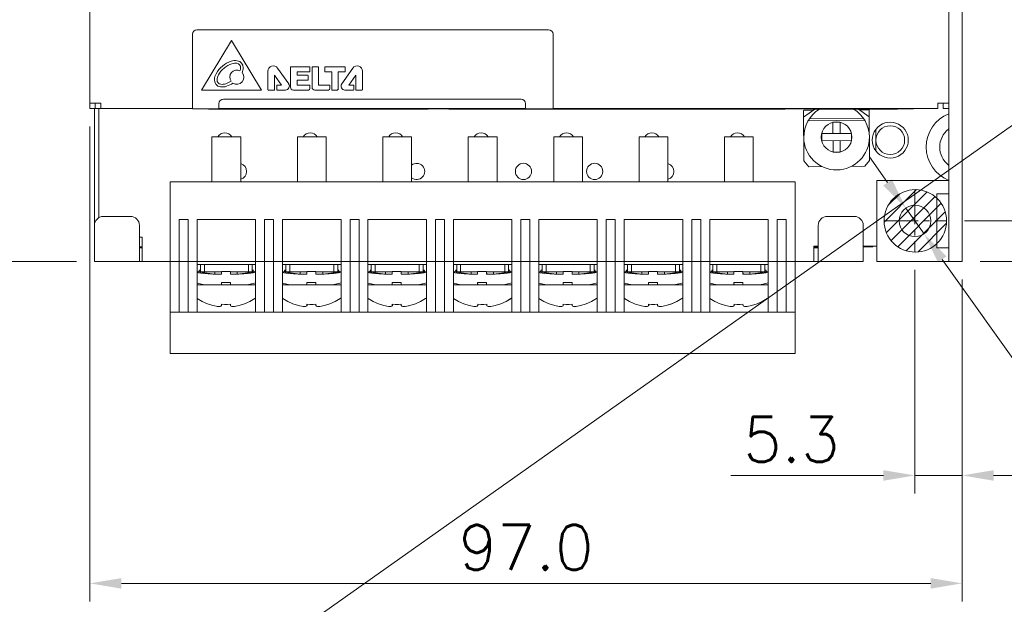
# Model space of a CAD drawing. Header units: inches. Extents: x -123 to 4816, y -2998 to 548.
# Tile 121 of 148: x 4216 to 4326, y 148 to 213. Entities that reach past the tile are written whole.
import ezdxf

# ---------------------------------------------------------------- set-up
doc = ezdxf.new("R2010")
doc.units = ezdxf.units.IN
doc.header["$MEASUREMENT"] = 0
doc.linetypes.add('CENTER2', pattern=[28.575, 19.05, -3.175, 3.175, -3.175])
doc.layers.get('0').update_dxf_attribs({"lineweight": 0})
doc.layers.get('Defpoints').update_dxf_attribs({"lineweight": 0})
doc.layers.add('Center', color=1, linetype='CENTER2', lineweight=0)
doc.layers.add('Dimension', color=2, linetype='Continuous', lineweight=9)
doc.styles.add('ROMANS', font='romans')
doc.dimstyles.new('yutana', dxfattribs={"dimtxt": 3.5, "dimasz": 3.5, "dimexe": 2, "dimexo": 2, "dimgap": 1.5, "dimtad": 1, "dimdec": 1, "dimzin": 0, "dimdsep": 46, "dimtxsty": 'Standard', "dimcen": 0, "dimadec": 0, "dimazin": 0, "dimtp": 0.01, "dimtm": 0.01, "dimtfac": 1, "dimtdec": 1, "dimtmove": 0, "dimatfit": 3, "dimfxl": 1, "dimtolj": 1, "dimtzin": 0, "dimlwd": 0, "dimlwe": 0, "dimarcsym": 0})

# ---------------------------------------------------------------- blocks, each defined once
blk = doc.blocks.new('*D970')
at = {"layer": 'Defpoints', "color": 0}
for p in [(4224.07, 203.45), (4321.07, 186.45), (4321.07, 150.65)]:
    blk.add_point(p, dxfattribs=at)
at = {"layer": 'Dimension', "color": 0, "lineweight": 0}
for p, q in [((4224.07, 201.45), (4224.07, 148.65)), ((4321.07, 184.45), (4321.07, 148.65)), ((4227.57, 150.65), (4317.57, 150.65))]:
    blk.add_line(p, q, dxfattribs=at)
at = {"layer": 'Dimension', "color": 0}
for points in [[(4227.57, 151.23), (4227.57, 150.06), (4224.07, 150.65)], [(4317.57, 150.06), (4317.57, 151.23), (4321.07, 150.65)]]:
    blk.add_solid(points, dxfattribs=at)
at = {"layer": 'Dimension', "color": 0, "insert": (4272.57, 154.65), "char_height": 5, "attachment_point": 5, "style": 'ROMANS'}
blk.add_mtext('\\A1;\\A1;97.0', dxfattribs=at)
blk = doc.blocks.new('*D971')
at = {"layer": 'Defpoints', "color": 0}
for p in [(4315.82, 187.5), (4321.07, 186.45), (4315.82, 162.65)]:
    blk.add_point(p, dxfattribs=at)
at = {"layer": 'Dimension', "color": 0, "lineweight": 0}
for p, q in [((4315.82, 185.5), (4315.82, 160.65)), ((4321.07, 184.45), (4321.07, 160.65)), ((4312.32, 162.65), (4295.34, 162.65)), ((4321.07, 162.65), (4315.82, 162.65)), ((4324.57, 162.65), (4328.07, 162.65))]:
    blk.add_line(p, q, dxfattribs=at)
at = {"layer": 'Dimension', "color": 0}
for points in [[(4312.32, 162.06), (4312.32, 163.23), (4315.82, 162.65)], [(4324.57, 163.23), (4324.57, 162.06), (4321.07, 162.65)]]:
    blk.add_solid(points, dxfattribs=at)
at = {"layer": 'Dimension', "color": 0, "insert": (4302.08, 166.65), "char_height": 5, "attachment_point": 5, "style": 'ROMANS'}
blk.add_mtext('\\A1;\\A1;5.3', dxfattribs=at)
blk = doc.blocks.new('*D972')
at = {"layer": 'Defpoints', "color": 0}
for p in [(4314.81, 192.38), (4316.83, 189.52)]:
    blk.add_point(p, dxfattribs=at)
at = {"layer": 'Dimension', "color": 0, "lineweight": 0}
for p, q in [((4312.78, 195.23), (4310.75, 198.08)), ((4314.81, 192.38), (4316.83, 189.52)), ((4318.86, 186.67), (4350.93, 141.56))]:
    blk.add_line(p, q, dxfattribs=at)
at = {"layer": 'Dimension', "color": 0}
for points in [[(4312.3, 194.89), (4313.25, 195.57), (4314.81, 192.38)], [(4319.34, 187.01), (4318.39, 186.33), (4316.83, 189.52)]]:
    blk.add_solid(points, dxfattribs=at)
at = {"layer": 'Dimension', "color": 0, "insert": (4348.97, 151.22), "char_height": 5, "attachment_point": 5, "rotation": 305.4059, "style": 'ROMANS'}
blk.add_mtext('\\A1;\\A1;∅3.5', dxfattribs=at)
blk = doc.blocks.new('*D973')
at = {"layer": 'Defpoints', "color": 0}
for p in [(4319.34, 190.95), (4343.47, 190.95), (4321.07, 186.45)]:
    blk.add_point(p, dxfattribs=at)
at = {"layer": 'Dimension', "color": 0, "lineweight": 0}
for p, q in [((4343.47, 194.45), (4343.47, 197.95)), ((4321.34, 190.95), (4345.47, 190.95)), ((4343.47, 186.45), (4343.47, 190.95)), ((4323.07, 186.45), (4345.47, 186.45)), ((4343.47, 182.95), (4343.47, 165.97))]:
    blk.add_line(p, q, dxfattribs=at)
at = {"layer": 'Dimension', "color": 0}
for points in [[(4342.88, 194.45), (4344.05, 194.45), (4343.47, 190.95)], [(4344.05, 182.95), (4342.88, 182.95), (4343.47, 186.45)]]:
    blk.add_solid(points, dxfattribs=at)
at = {"layer": 'Dimension', "color": 0, "insert": (4339.47, 172.71), "char_height": 5, "attachment_point": 5, "rotation": 90, "style": 'ROMANS'}
blk.add_mtext('\\A1;\\A1;4.5', dxfattribs=at)
blk = doc.blocks.new('*D985')
at = {"layer": 'Defpoints', "color": 0}
for p in [(4226.93, 362.2), (4172.07, 186.45), (4224.57, 186.45)]:
    blk.add_point(p, dxfattribs=at)
at = {"layer": 'Dimension', "color": 0, "lineweight": 0}
for p, q in [((4224.93, 362.2), (4170.07, 362.2)), ((4172.07, 358.7), (4172.07, 189.95)), ((4222.57, 186.45), (4170.07, 186.45))]:
    blk.add_line(p, q, dxfattribs=at)
at = {"layer": 'Dimension', "color": 0}
for points in [[(4172.65, 358.7), (4171.49, 358.7), (4172.07, 362.2)], [(4171.49, 189.95), (4172.65, 189.95), (4172.07, 186.45)]]:
    blk.add_solid(points, dxfattribs=at)
at = {"layer": 'Dimension', "color": 0, "insert": (4168.07, 274.32), "char_height": 5, "attachment_point": 5, "rotation": 90, "style": 'ROMANS'}
blk.add_mtext('\\A1;\\A1;175.8', dxfattribs=at)
blk = doc.blocks.new('*D986')
at = {"layer": 'Defpoints', "color": 0}
for p in [(4321.07, 364.45), (4321.07, 186.45), (4370.74, 186.45)]:
    blk.add_point(p, dxfattribs=at)
at = {"layer": 'Dimension', "color": 0, "lineweight": 0}
for p, q in [((4323.07, 364.45), (4372.74, 364.45)), ((4370.74, 360.95), (4370.74, 189.95)), ((4323.07, 186.45), (4372.74, 186.45))]:
    blk.add_line(p, q, dxfattribs=at)
at = {"layer": 'Dimension', "color": 0}
for points in [[(4371.32, 360.95), (4370.16, 360.95), (4370.74, 364.45)], [(4370.16, 189.95), (4371.32, 189.95), (4370.74, 186.45)]]:
    blk.add_solid(points, dxfattribs=at)
at = {"layer": 'Dimension', "color": 0, "insert": (4366.74, 275.45), "char_height": 5, "attachment_point": 5, "rotation": 90, "style": 'ROMANS'}
blk.add_mtext('\\A1;178.0', dxfattribs=at)

msp = doc.modelspace()

# ---------------------------------------------------------------- hatches: boundary and pattern name
h = msp.add_hatch()
h.set_pattern_fill('XSEC0002', color=2, angle=45, style=0, pattern_type=0)
h.set_pattern_definition([(45, (3901.4682, -200.3109), (-0.7071068, 0.7071068), [])])
edge = h.paths.add_edge_path()
edge.add_arc((4315.865, 190.95), 3.476, 0, 360)

# ---------------------------------------------------------------- linework, layer by layer
at = {"color": 3, "linetype": 'Continuous'}
for p, q in [((4319.571, 186.449), (4319.571, 364.449)), ((4224.071, 253.337), (4224.071, 203.449)), ((4224.071, 204.049), (4225.271, 204.049)), ((4225.271, 203.449), (4225.271, 204.049)), ((4238.421, 203.982), (4238.421, 203.399)), ((4272.521, 203.982), (4272.521, 203.399)), ((4318.371, 204.049), (4319.571, 204.049)), ((4318.371, 203.449), (4318.371, 204.049)), ((4224.571, 190.449), (4224.571, 203.449)), ((4224.671, 203.449), (4235.471, 203.449)), ((4237.271, 203.399), (4237.271, 203.369)), ((4261.671, 203.369), (4237.271, 203.369)), ((4238.421, 203.449), (4272.521, 203.449)), ((4261.671, 203.399), (4261.671, 203.369)), ((4263.971, 203.399), (4263.971, 203.369)), ((4301.371, 203.369), (4263.971, 203.369)), ((4275.571, 203.449), (4318.371, 203.449)), ((4301.371, 203.399), (4301.371, 203.369)), ((4240.844, 200.297), (4237.644, 200.297)), ((4237.644, 195.293), (4237.644, 200.297)), ((4240.844, 200.297), (4240.844, 195.293)), ((4250.344, 200.297), (4247.144, 200.297)), ((4247.144, 195.293), (4247.144, 200.297)), ((4250.344, 200.297), (4250.344, 195.293)), ((4259.844, 200.297), (4256.644, 200.297)), ((4256.644, 195.293), (4256.644, 200.297)), ((4259.844, 200.297), (4259.844, 195.293)), ((4269.344, 200.297), (4266.144, 200.297)), ((4266.144, 195.293), (4266.144, 200.297)), ((4269.344, 200.297), (4269.344, 195.293)), ((4278.844, 200.297), (4275.644, 200.297)), ((4275.644, 195.293), (4275.644, 200.297)), ((4278.844, 200.297), (4278.844, 195.293)), ((4288.344, 200.297), (4285.144, 200.297)), ((4285.144, 195.293), (4285.144, 200.297)), ((4288.344, 200.297), (4288.344, 195.293)), ((4297.844, 200.297), (4294.644, 200.297)), ((4294.644, 195.293), (4294.644, 200.297)), ((4297.844, 200.297), (4297.844, 195.293)), ((4232.994, 195.293), (4302.494, 195.293)), ((4232.994, 176.193), (4232.994, 195.293)), ((4302.494, 195.293), (4302.494, 176.193)), ((4318.271, 187.95), (4318.271, 193.949)), ((4319.571, 193.949), (4318.271, 193.949)), ((4234.994, 191.093), (4233.994, 191.093)), ((4233.994, 191.093), (4233.994, 180.793)), ((4234.994, 191.093), (4234.994, 180.793)), ((4235.994, 191.093), (4242.494, 191.093)), ((4235.994, 180.793), (4235.994, 191.093)), ((4242.494, 180.793), (4242.494, 191.093)), ((4244.494, 191.093), (4243.494, 191.093)), ((4243.494, 191.093), (4243.494, 180.793)), ((4244.494, 191.093), (4244.494, 180.793)), ((4245.494, 191.093), (4251.994, 191.093)), ((4245.494, 180.793), (4245.494, 191.093)), ((4251.994, 180.793), (4251.994, 191.093)), ((4253.994, 191.093), (4252.994, 191.093)), ((4252.994, 191.093), (4252.994, 180.793)), ((4253.994, 191.093), (4253.994, 180.793)), ((4254.994, 191.093), (4261.494, 191.093)), ((4254.994, 180.793), (4254.994, 191.093)), ((4261.494, 180.793), (4261.494, 191.093)), ((4263.494, 191.093), (4262.494, 191.093)), ((4262.494, 191.093), (4262.494, 180.793)), ((4263.494, 191.093), (4263.494, 180.793)), ((4264.494, 191.093), (4270.994, 191.093)), ((4264.494, 180.793), (4264.494, 191.093)), ((4270.994, 180.793), (4270.994, 191.093)), ((4272.994, 191.093), (4271.994, 191.093)), ((4271.994, 191.093), (4271.994, 180.793)), ((4272.994, 191.093), (4272.994, 180.793)), ((4273.994, 191.093), (4280.494, 191.093)), ((4273.994, 180.793), (4273.994, 191.093)), ((4280.494, 180.793), (4280.494, 191.093)), ((4282.494, 191.093), (4281.494, 191.093)), ((4281.494, 191.093), (4281.494, 180.793)), ((4282.494, 191.093), (4282.494, 180.793)), ((4283.494, 191.093), (4289.994, 191.093)), ((4283.494, 180.793), (4283.494, 191.093)), ((4289.994, 180.793), (4289.994, 191.093)), ((4291.994, 191.093), (4290.994, 191.093)), ((4290.994, 191.093), (4290.994, 180.793)), ((4291.994, 191.093), (4291.994, 180.793)), ((4292.994, 191.093), (4299.494, 191.093)), ((4292.994, 180.793), (4292.994, 191.093)), ((4299.494, 180.793), (4299.494, 191.093)), ((4301.494, 191.093), (4300.494, 191.093)), ((4300.494, 191.093), (4300.494, 180.793)), ((4301.494, 191.093), (4301.494, 180.793)), ((4229.871, 187.949), (4229.571, 187.949)), ((4305.071, 187.949), (4304.571, 187.949)), ((4311.571, 186.449), (4311.571, 187.949)), ((4319.571, 187.949), (4318.271, 187.949)), ((4311.571, 186.449), (4319.571, 186.449)), ((4235.994, 186.093), (4242.494, 186.093)), ((4238.689, 185.293), (4235.994, 185.293)), ((4237.954, 185.039), (4235.994, 185.274)), ((4236.156, 185.293), (4236.256, 185.493)), ((4236.256, 185.493), (4236.356, 185.293)), ((4236.356, 185.293), (4236.356, 186.093)), ((4236.794, 185.293), (4236.794, 186.093)), ((4237.956, 185.039), (4237.956, 185.293)), ((4238.689, 185.339), (4239.689, 185.339)), ((4238.689, 185.339), (4238.689, 185.039)), ((4239.7, 185.04), (4239.689, 185.339)), ((4239.689, 185.339), (4239.689, 185.039)), ((4239.69, 185.293), (4242.494, 185.293)), ((4240.456, 185.039), (4240.456, 185.293)), ((4242.494, 185.284), (4240.456, 185.039)), ((4241.694, 186.093), (4241.694, 185.293)), ((4242.131, 185.293), (4242.131, 186.093)), ((4242.231, 185.493), (4242.131, 185.293)), ((4242.331, 185.293), (4242.231, 185.493)), ((4245.494, 186.093), (4251.994, 186.093)), ((4248.189, 185.293), (4245.494, 185.293)), ((4247.454, 185.039), (4245.494, 185.274)), ((4245.656, 185.293), (4245.756, 185.493)), ((4245.756, 185.493), (4245.856, 185.293)), ((4245.856, 185.293), (4245.856, 186.093)), ((4246.294, 185.293), (4246.294, 186.093)), ((4247.456, 185.039), (4247.456, 185.293)), ((4248.189, 185.339), (4249.189, 185.339)), ((4248.189, 185.339), (4248.189, 185.039)), ((4249.2, 185.04), (4249.189, 185.339)), ((4249.189, 185.339), (4249.189, 185.039)), ((4249.19, 185.293), (4251.994, 185.293)), ((4249.956, 185.039), (4249.956, 185.293)), ((4251.994, 185.284), (4249.956, 185.039)), ((4251.194, 186.093), (4251.194, 185.293)), ((4251.631, 185.293), (4251.631, 186.093)), ((4251.731, 185.493), (4251.631, 185.293)), ((4251.831, 185.293), (4251.731, 185.493)), ((4254.994, 186.093), (4261.494, 186.093)), ((4257.689, 185.293), (4254.994, 185.293)), ((4256.954, 185.039), (4254.994, 185.274)), ((4255.156, 185.293), (4255.256, 185.493)), ((4255.256, 185.493), (4255.356, 185.293)), ((4255.356, 185.293), (4255.356, 186.093)), ((4255.794, 185.293), (4255.794, 186.093)), ((4256.956, 185.039), (4256.956, 185.293)), ((4257.689, 185.339), (4258.689, 185.339)), ((4257.689, 185.339), (4257.689, 185.039)), ((4258.7, 185.04), (4258.689, 185.339)), ((4258.689, 185.339), (4258.689, 185.039)), ((4258.69, 185.293), (4261.494, 185.293)), ((4259.456, 185.039), (4259.456, 185.293)), ((4261.494, 185.284), (4259.456, 185.039)), ((4260.694, 186.093), (4260.694, 185.293)), ((4261.131, 185.293), (4261.131, 186.093)), ((4261.231, 185.493), (4261.131, 185.293)), ((4261.331, 185.293), (4261.231, 185.493)), ((4264.494, 186.093), (4270.994, 186.093)), ((4267.189, 185.293), (4264.494, 185.293)), ((4266.454, 185.039), (4264.494, 185.274)), ((4264.656, 185.293), (4264.756, 185.493)), ((4264.756, 185.493), (4264.856, 185.293)), ((4264.856, 185.293), (4264.856, 186.093)), ((4265.294, 185.293), (4265.294, 186.093)), ((4266.456, 185.039), (4266.456, 185.293)), ((4267.189, 185.339), (4268.189, 185.339)), ((4267.189, 185.339), (4267.189, 185.039)), ((4268.2, 185.04), (4268.189, 185.339)), ((4268.189, 185.339), (4268.189, 185.039)), ((4268.19, 185.293), (4270.994, 185.293)), ((4268.956, 185.039), (4268.956, 185.293)), ((4270.994, 185.284), (4268.956, 185.039)), ((4270.194, 186.093), (4270.194, 185.293)), ((4270.631, 185.293), (4270.631, 186.093)), ((4270.731, 185.493), (4270.631, 185.293)), ((4270.831, 185.293), (4270.731, 185.493)), ((4273.994, 186.093), (4280.494, 186.093)), ((4276.689, 185.293), (4273.994, 185.293)), ((4275.954, 185.039), (4273.994, 185.274)), ((4274.156, 185.293), (4274.256, 185.493)), ((4274.256, 185.493), (4274.356, 185.293)), ((4274.356, 185.293), (4274.356, 186.093)), ((4274.794, 185.293), (4274.794, 186.093)), ((4275.956, 185.039), (4275.956, 185.293)), ((4276.689, 185.339), (4277.689, 185.339)), ((4276.689, 185.339), (4276.689, 185.039)), ((4277.7, 185.04), (4277.689, 185.339)), ((4277.689, 185.339), (4277.689, 185.039)), ((4277.69, 185.293), (4280.494, 185.293)), ((4278.456, 185.039), (4278.456, 185.293)), ((4280.494, 185.284), (4278.456, 185.039)), ((4279.694, 186.093), (4279.694, 185.293)), ((4280.131, 185.293), (4280.131, 186.093)), ((4280.231, 185.493), (4280.131, 185.293)), ((4280.331, 185.293), (4280.231, 185.493)), ((4283.494, 186.093), (4289.994, 186.093)), ((4286.189, 185.293), (4283.494, 185.293)), ((4285.454, 185.039), (4283.494, 185.274)), ((4283.656, 185.293), (4283.756, 185.493)), ((4283.756, 185.493), (4283.856, 185.293)), ((4283.856, 185.293), (4283.856, 186.093)), ((4284.294, 185.293), (4284.294, 186.093)), ((4285.456, 185.039), (4285.456, 185.293)), ((4286.189, 185.339), (4287.189, 185.339)), ((4286.189, 185.339), (4286.189, 185.039)), ((4287.2, 185.04), (4287.189, 185.339)), ((4287.189, 185.339), (4287.189, 185.039)), ((4287.19, 185.293), (4289.994, 185.293)), ((4287.956, 185.039), (4287.956, 185.293)), ((4289.994, 185.284), (4287.956, 185.039)), ((4289.194, 186.093), (4289.194, 185.293)), ((4289.631, 185.293), (4289.631, 186.093)), ((4289.731, 185.493), (4289.631, 185.293)), ((4289.831, 185.293), (4289.731, 185.493)), ((4292.994, 186.093), (4299.494, 186.093)), ((4295.689, 185.293), (4292.994, 185.293)), ((4294.954, 185.039), (4292.994, 185.274)), ((4293.156, 185.293), (4293.256, 185.493)), ((4293.256, 185.493), (4293.356, 185.293)), ((4293.356, 185.293), (4293.356, 186.093)), ((4293.794, 185.293), (4293.794, 186.093)), ((4294.956, 185.039), (4294.956, 185.293)), ((4295.689, 185.339), (4296.689, 185.339)), ((4295.689, 185.339), (4295.689, 185.039)), ((4296.7, 185.04), (4296.689, 185.339)), ((4296.689, 185.339), (4296.689, 185.039)), ((4296.69, 185.293), (4299.494, 185.293)), ((4297.456, 185.039), (4297.456, 185.293)), ((4299.494, 185.284), (4297.456, 185.039)), ((4298.694, 186.093), (4298.694, 185.293)), ((4299.131, 185.293), (4299.131, 186.093)), ((4299.231, 185.493), (4299.131, 185.293)), ((4299.331, 185.293), (4299.231, 185.493)), ((4237.739, 185.039), (4238.689, 185.039)), ((4238.689, 184.111), (4239.689, 184.111)), ((4238.7, 183.84), (4238.689, 184.111)), ((4238.689, 184.111), (4238.689, 183.839)), ((4239.689, 185.039), (4240.638, 185.039)), ((4239.689, 184.111), (4239.689, 183.839)), ((4247.239, 185.039), (4248.189, 185.039)), ((4248.189, 184.111), (4249.189, 184.111)), ((4248.2, 183.84), (4248.189, 184.111)), ((4248.189, 184.111), (4248.189, 183.839)), ((4249.189, 185.039), (4250.138, 185.039)), ((4249.189, 184.111), (4249.189, 183.839)), ((4256.739, 185.039), (4257.689, 185.039)), ((4257.689, 184.111), (4258.689, 184.111)), ((4257.7, 183.84), (4257.689, 184.111)), ((4257.689, 184.111), (4257.689, 183.839)), ((4258.689, 185.039), (4259.638, 185.039)), ((4258.689, 184.111), (4258.689, 183.839)), ((4266.239, 185.039), (4267.189, 185.039)), ((4267.189, 184.111), (4268.189, 184.111)), ((4267.2, 183.84), (4267.189, 184.111)), ((4267.189, 184.111), (4267.189, 183.839)), ((4268.189, 185.039), (4269.138, 185.039)), ((4268.189, 184.111), (4268.189, 183.839)), ((4275.739, 185.039), (4276.689, 185.039)), ((4276.689, 184.111), (4277.689, 184.111)), ((4276.7, 183.84), (4276.689, 184.111)), ((4276.689, 184.111), (4276.689, 183.839)), ((4277.689, 185.039), (4278.638, 185.039)), ((4277.689, 184.111), (4277.689, 183.839)), ((4285.239, 185.039), (4286.189, 185.039)), ((4286.189, 184.111), (4287.189, 184.111)), ((4286.2, 183.84), (4286.189, 184.111)), ((4286.189, 184.111), (4286.189, 183.839)), ((4287.189, 185.039), (4288.138, 185.039)), ((4287.189, 184.111), (4287.189, 183.839)), ((4294.739, 185.039), (4295.689, 185.039)), ((4295.689, 184.111), (4296.689, 184.111)), ((4295.7, 183.84), (4295.689, 184.111)), ((4295.689, 184.111), (4295.689, 183.839)), ((4296.689, 185.039), (4297.638, 185.039)), ((4296.689, 184.111), (4296.689, 183.839)), ((4238.689, 183.839), (4235.994, 183.839)), ((4238.69, 183.839), (4242.494, 183.839)), ((4248.189, 183.839), (4245.494, 183.839)), ((4248.19, 183.839), (4251.994, 183.839)), ((4257.689, 183.839), (4254.994, 183.839)), ((4257.69, 183.839), (4261.494, 183.839)), ((4267.189, 183.839), (4264.494, 183.839)), ((4267.19, 183.839), (4270.994, 183.839)), ((4276.689, 183.839), (4273.994, 183.839)), ((4276.69, 183.839), (4280.494, 183.839)), ((4286.189, 183.839), (4283.494, 183.839)), ((4286.19, 183.839), (4289.994, 183.839)), ((4295.689, 183.839), (4292.994, 183.839)), ((4295.69, 183.839), (4299.494, 183.839)), ((4236.01, 182.314), (4235.994, 182.328)), ((4241.849, 181.99), (4242.401, 182.314)), ((4245.51, 182.314), (4245.494, 182.328)), ((4251.349, 181.99), (4251.901, 182.314)), ((4255.01, 182.314), (4254.994, 182.328)), ((4260.849, 181.99), (4261.401, 182.314)), ((4264.51, 182.314), (4264.494, 182.328)), ((4270.349, 181.99), (4270.901, 182.314)), ((4274.01, 182.314), (4273.994, 182.328)), ((4279.849, 181.99), (4280.401, 182.314)), ((4283.51, 182.314), (4283.494, 182.328)), ((4289.349, 181.99), (4289.901, 182.314)), ((4293.01, 182.314), (4292.994, 182.328)), ((4298.849, 181.99), (4299.401, 182.314)), ((4302.494, 180.793), (4232.994, 180.793)), ((4238.694, 181.495), (4238.712, 181.535)), ((4239.03, 181.667), (4238.697, 181.684)), ((4238.697, 181.684), (4238.699, 181.534)), ((4238.712, 181.535), (4238.715, 181.683)), ((4239.697, 181.684), (4239.364, 181.667)), ((4239.698, 181.58), (4239.697, 181.684)), ((4239.699, 181.535), (4239.698, 181.58)), ((4240.484, 181.495), (4240.655, 181.535)), ((4248.194, 181.495), (4248.212, 181.535)), ((4248.53, 181.667), (4248.197, 181.684)), ((4248.197, 181.684), (4248.199, 181.534)), ((4248.212, 181.535), (4248.215, 181.683)), ((4249.197, 181.684), (4248.864, 181.667)), ((4249.199, 181.535), (4249.197, 181.684)), ((4249.984, 181.495), (4250.155, 181.535)), ((4257.694, 181.495), (4257.712, 181.535)), ((4258.03, 181.667), (4257.697, 181.684)), ((4257.697, 181.684), (4257.699, 181.534)), ((4257.712, 181.535), (4257.715, 181.683)), ((4258.697, 181.684), (4258.364, 181.667)), ((4258.699, 181.535), (4258.697, 181.684)), ((4259.484, 181.495), (4259.655, 181.535)), ((4267.194, 181.495), (4267.212, 181.535)), ((4267.53, 181.667), (4267.197, 181.684)), ((4267.197, 181.684), (4267.199, 181.534)), ((4267.212, 181.535), (4267.215, 181.683)), ((4268.197, 181.684), (4267.864, 181.667)), ((4268.199, 181.535), (4268.197, 181.684)), ((4268.984, 181.495), (4269.155, 181.535)), ((4276.694, 181.495), (4276.712, 181.535)), ((4277.03, 181.667), (4276.697, 181.684)), ((4276.697, 181.684), (4276.699, 181.534)), ((4276.712, 181.535), (4276.715, 181.683)), ((4277.697, 181.684), (4277.364, 181.667)), ((4277.699, 181.535), (4277.697, 181.684)), ((4278.484, 181.495), (4278.655, 181.535)), ((4286.194, 181.495), (4286.212, 181.535)), ((4286.53, 181.667), (4286.197, 181.684)), ((4286.197, 181.684), (4286.199, 181.534)), ((4287.197, 181.684), (4286.864, 181.667)), ((4287.199, 181.535), (4287.197, 181.684)), ((4287.984, 181.495), (4288.155, 181.535)), ((4295.694, 181.495), (4295.712, 181.535)), ((4296.03, 181.667), (4295.697, 181.684)), ((4295.697, 181.684), (4295.699, 181.534)), ((4295.712, 181.535), (4295.715, 181.683)), ((4296.697, 181.684), (4296.364, 181.667)), ((4296.699, 181.535), (4296.697, 181.684)), ((4297.484, 181.495), (4297.655, 181.535)), ((4302.494, 176.193), (4232.994, 176.193))]:
    msp.add_line(p, q, dxfattribs=at)
at = {"color": 7, "linetype": 'Continuous'}
for p, q in [((4321.071, 364.449), (4321.071, 186.449)), ((4235.471, 211.699), (4235.471, 203.399)), ((4235.971, 212.199), (4275.071, 212.199)), ((4275.571, 211.699), (4275.571, 203.399)), ((4239.817, 210.999), (4236.471, 205.499)), ((4243.146, 205.499), (4239.817, 210.999)), ((4248.514, 208.067), (4246.401, 208.067)), ((4249.471, 208.065), (4248.801, 208.065)), ((4252.427, 208.062), (4250.228, 208.062)), ((4243.871, 207.595), (4243.871, 205.529)), ((4244.614, 207.148), (4245.39, 206.032)), ((4244.614, 205.529), (4244.614, 207.148)), ((4246.172, 206.184), (4244.935, 207.933)), ((4246.371, 208.038), (4246.371, 205.827)), ((4247.128, 207.524), (4248.514, 207.524)), ((4247.128, 207.133), (4247.128, 207.524)), ((4248.317, 207.133), (4247.128, 207.133)), ((4248.346, 206.628), (4248.346, 207.103)), ((4248.543, 207.554), (4248.543, 208.038)), ((4248.771, 208.036), (4248.771, 205.806)), ((4249.501, 206.032), (4249.501, 208.036)), ((4250.198, 208.032), (4250.198, 207.553)), ((4250.228, 207.523), (4250.971, 207.523)), ((4250.971, 207.523), (4250.971, 205.529)), ((4251.695, 207.523), (4252.427, 207.523)), ((4251.695, 205.648), (4251.695, 207.523)), ((4253.307, 207.933), (4252.07, 206.184)), ((4252.456, 207.553), (4252.456, 208.032)), ((4252.852, 206.032), (4253.628, 207.148)), ((4253.628, 207.148), (4253.628, 205.529)), ((4254.371, 205.529), (4254.371, 207.595)), ((4244.839, 206.002), (4244.839, 205.529)), ((4245.39, 206.032), (4244.869, 206.032)), ((4247.128, 206.598), (4248.317, 206.598)), ((4247.128, 206.038), (4247.128, 206.598)), ((4248.514, 206.038), (4247.128, 206.038)), ((4248.543, 205.648), (4248.543, 206.008)), ((4250.714, 206.032), (4249.501, 206.032)), ((4250.744, 205.648), (4250.744, 206.002)), ((4253.373, 206.032), (4252.852, 206.032)), ((4253.403, 205.529), (4253.403, 206.002)), ((4236.471, 205.499), (4243.146, 205.499)), ((4243.901, 205.499), (4244.584, 205.499)), ((4244.869, 205.499), (4245.817, 205.499)), ((4246.698, 205.499), (4248.395, 205.499)), ((4249.078, 205.499), (4250.595, 205.499)), ((4251.001, 205.499), (4251.547, 205.499)), ((4252.425, 205.499), (4253.373, 205.499)), ((4253.658, 205.499), (4254.341, 205.499)), ((4224.671, 203.449), (4224.671, 204.049)), ((4238.921, 204.482), (4272.021, 204.482)), ((4318.971, 203.449), (4318.971, 204.049)), ((4224.071, 203.449), (4224.671, 203.449)), ((4225.071, 203.449), (4225.071, 191.295)), ((4235.471, 203.399), (4315.671, 203.399)), ((4304.518, 203.243), (4303.434, 203.235)), ((4303.434, 203.235), (4303.475, 197.615)), ((4303.44, 202.47), (4304.693, 203.369)), ((4303.471, 203.399), (4303.471, 203.369)), ((4313.871, 203.369), (4303.471, 203.369)), ((4309.524, 203.369), (4310.739, 202.524)), ((4310.734, 203.289), (4309.65, 203.281)), ((4310.734, 203.289), (4310.775, 197.669)), ((4313.871, 203.399), (4313.871, 203.369)), ((4315.671, 203.449), (4315.671, 203.399)), ((4319.571, 203.449), (4318.971, 203.449)), ((4303.946, 202.089), (4310.239, 202.136)), ((4304.071, 202.29), (4310.111, 202.335)), ((4306.694, 201.912), (4306.703, 200.659)), ((4307.485, 201.918), (4306.702, 201.912)), ((4307.503, 200.665), (4307.494, 201.918)), ((4308.755, 200.675), (4305.451, 200.65)), ((4305.451, 200.65), (4305.457, 199.85)), ((4308.761, 199.875), (4308.755, 200.675)), ((4311.475, 201.127), (4311.475, 198.727)), ((4305.457, 199.85), (4308.761, 199.875)), ((4306.709, 199.86), (4306.718, 198.607)), ((4307.518, 198.613), (4307.509, 199.865)), ((4306.727, 198.607), (4307.51, 198.613)), ((4304.031, 196.976), (4303.475, 197.615)), ((4310.775, 197.669), (4310.229, 197.021)), ((4305.511, 196.987), (4304.031, 196.976)), ((4310.229, 197.021), (4308.749, 197.011)), ((4319.571, 195.449), (4311.571, 195.449)), ((4311.571, 188.149), (4311.571, 195.449)), ((4225.571, 191.449), (4228.571, 191.449)), ((4306.071, 191.449), (4309.071, 191.449)), ((4224.571, 190.449), (4224.571, 186.449)), ((4229.571, 190.449), (4229.571, 186.449)), ((4305.071, 190.449), (4305.071, 186.449)), ((4310.071, 190.449), (4310.071, 186.449)), ((4229.571, 189.149), (4229.871, 189.149)), ((4229.871, 186.449), (4229.871, 189.149)), ((4229.571, 188.049), (4229.871, 188.049)), ((4305.071, 188.149), (4304.571, 188.149)), ((4304.571, 186.449), (4304.571, 188.149)), ((4304.571, 188.049), (4305.071, 188.049)), ((4311.571, 188.149), (4310.071, 188.149)), ((4310.071, 188.049), (4311.121, 188.049)), ((4311.121, 188.049), (4311.121, 188.149)), ((4224.571, 186.449), (4310.071, 186.449)), ((4321.071, 186.449), (4319.571, 186.449))]:
    msp.add_line(p, q, dxfattribs=at)
at = {"color": 3, "linetype": 'Continuous'}
for points in [[(4235.994, 185.218), (4236.151, 185.177), (4236.671, 185.095), (4237.202, 185.053), (4237.739, 185.039)], [(4240.638, 185.039), (4241.176, 185.053), (4241.708, 185.095), (4242.232, 185.178), (4242.494, 185.247)], [(4245.494, 185.218), (4245.651, 185.177), (4246.171, 185.095), (4246.702, 185.053), (4247.239, 185.039)], [(4250.138, 185.039), (4250.676, 185.053), (4251.208, 185.095), (4251.732, 185.178), (4251.994, 185.247)], [(4254.994, 185.218), (4255.151, 185.177), (4255.671, 185.095), (4256.202, 185.053), (4256.739, 185.039)], [(4259.638, 185.039), (4260.176, 185.053), (4260.708, 185.095), (4261.232, 185.178), (4261.494, 185.247)], [(4264.494, 185.218), (4264.651, 185.177), (4265.171, 185.095), (4265.702, 185.053), (4266.239, 185.039)], [(4269.138, 185.039), (4269.676, 185.053), (4270.208, 185.095), (4270.732, 185.178), (4270.994, 185.247)], [(4273.994, 185.218), (4274.151, 185.177), (4274.671, 185.095), (4275.202, 185.053), (4275.739, 185.039)], [(4278.638, 185.039), (4279.176, 185.053), (4279.708, 185.095), (4280.232, 185.178), (4280.494, 185.247)], [(4283.494, 185.218), (4283.651, 185.177), (4284.171, 185.095), (4284.702, 185.053), (4285.239, 185.039)], [(4288.138, 185.039), (4288.676, 185.053), (4289.208, 185.095), (4289.732, 185.178), (4289.994, 185.247)], [(4292.994, 185.218), (4293.151, 185.177), (4293.671, 185.095), (4294.202, 185.053), (4294.739, 185.039)], [(4297.638, 185.039), (4298.176, 185.053), (4298.708, 185.095), (4299.232, 185.178), (4299.494, 185.247)], [(4237.739, 183.839), (4237.202, 183.853), (4236.671, 183.895), (4236.151, 183.977), (4235.994, 184.018)], [(4242.494, 184.047), (4242.232, 183.978), (4241.708, 183.895), (4241.176, 183.853), (4240.638, 183.839)], [(4247.239, 183.839), (4246.702, 183.853), (4246.171, 183.895), (4245.651, 183.977), (4245.494, 184.018)], [(4251.994, 184.047), (4251.732, 183.978), (4251.208, 183.895), (4250.676, 183.853), (4250.138, 183.839)], [(4256.739, 183.839), (4256.202, 183.853), (4255.671, 183.895), (4255.151, 183.977), (4254.994, 184.018)], [(4261.494, 184.047), (4261.232, 183.978), (4260.708, 183.895), (4260.176, 183.853), (4259.638, 183.839)], [(4266.239, 183.839), (4265.702, 183.853), (4265.171, 183.895), (4264.651, 183.977), (4264.494, 184.018)], [(4270.994, 184.047), (4270.732, 183.978), (4270.208, 183.895), (4269.676, 183.853), (4269.138, 183.839)], [(4275.739, 183.839), (4275.202, 183.853), (4274.671, 183.895), (4274.151, 183.977), (4273.994, 184.018)], [(4280.494, 184.047), (4280.232, 183.978), (4279.708, 183.895), (4279.176, 183.853), (4278.638, 183.839)], [(4285.239, 183.839), (4284.702, 183.853), (4284.171, 183.895), (4283.651, 183.977), (4283.494, 184.018)], [(4289.994, 184.047), (4289.732, 183.978), (4289.208, 183.895), (4288.676, 183.853), (4288.138, 183.839)], [(4294.739, 183.839), (4294.202, 183.853), (4293.671, 183.895), (4293.151, 183.977), (4292.994, 184.018)], [(4299.494, 184.047), (4299.232, 183.978), (4298.708, 183.895), (4298.176, 183.853), (4297.638, 183.839)], [(4237.756, 181.535), (4237.147, 181.729), (4236.562, 181.99), (4236.01, 182.314)], [(4242.397, 182.314), (4241.845, 181.99), (4241.26, 181.729), (4240.651, 181.535)], [(4240.655, 181.535), (4241.265, 181.729), (4241.849, 181.99)], [(4242.494, 182.411), (4242.468, 182.375), (4242.397, 182.314)], [(4242.401, 182.314), (4242.472, 182.375), (4242.494, 182.405)], [(4247.256, 181.535), (4246.647, 181.729), (4246.062, 181.99), (4245.51, 182.314)], [(4251.897, 182.314), (4251.345, 181.99), (4250.76, 181.729), (4250.151, 181.535)], [(4250.155, 181.535), (4250.765, 181.729), (4251.349, 181.99)], [(4251.994, 182.411), (4251.968, 182.375), (4251.897, 182.314)], [(4251.901, 182.314), (4251.972, 182.375), (4251.994, 182.405)], [(4256.756, 181.535), (4256.147, 181.729), (4255.562, 181.99), (4255.01, 182.314)], [(4261.397, 182.314), (4260.845, 181.99), (4260.26, 181.729), (4259.651, 181.535)], [(4259.655, 181.535), (4260.265, 181.729), (4260.849, 181.99)], [(4261.494, 182.411), (4261.468, 182.375), (4261.397, 182.314)], [(4261.401, 182.314), (4261.472, 182.375), (4261.494, 182.405)], [(4266.256, 181.535), (4265.647, 181.729), (4265.062, 181.99), (4264.51, 182.314)], [(4270.897, 182.314), (4270.345, 181.99), (4269.76, 181.729), (4269.151, 181.535)], [(4269.155, 181.535), (4269.765, 181.729), (4270.349, 181.99)], [(4270.994, 182.411), (4270.968, 182.375), (4270.897, 182.314)], [(4270.901, 182.314), (4270.972, 182.375), (4270.994, 182.405)], [(4275.756, 181.535), (4275.147, 181.729), (4274.562, 181.99), (4274.01, 182.314)], [(4280.397, 182.314), (4279.845, 181.99), (4279.26, 181.729), (4278.651, 181.535)], [(4278.655, 181.535), (4279.265, 181.729), (4279.849, 181.99)], [(4280.494, 182.411), (4280.468, 182.375), (4280.397, 182.314)], [(4280.401, 182.314), (4280.472, 182.375), (4280.494, 182.405)], [(4285.256, 181.535), (4284.647, 181.729), (4284.062, 181.99), (4283.51, 182.314)], [(4289.897, 182.314), (4289.345, 181.99), (4288.76, 181.729), (4288.151, 181.535)], [(4288.155, 181.535), (4288.765, 181.729), (4289.349, 181.99)], [(4289.994, 182.411), (4289.968, 182.375), (4289.897, 182.314)], [(4289.901, 182.314), (4289.972, 182.375), (4289.994, 182.405)], [(4294.756, 181.535), (4294.147, 181.729), (4293.562, 181.99), (4293.01, 182.314)], [(4299.397, 182.314), (4298.845, 181.99), (4298.26, 181.729), (4297.651, 181.535)], [(4297.655, 181.535), (4298.265, 181.729), (4298.849, 181.99)], [(4299.494, 182.411), (4299.468, 182.375), (4299.397, 182.314)], [(4299.401, 182.314), (4299.472, 182.375), (4299.494, 182.405)], [(4238.699, 181.534), (4238.682, 181.495), (4238.628, 181.464), (4238.538, 181.444), (4238.415, 181.437), (4238.267, 181.444), (4238.101, 181.464), (4237.927, 181.495), (4237.756, 181.535)], [(4239.03, 181.667), (4239.381, 181.667), (4239.697, 181.683)], [(4240.651, 181.535), (4240.479, 181.495), (4240.305, 181.464), (4240.138, 181.444), (4239.989, 181.437), (4239.865, 181.444), (4239.773, 181.464), (4239.718, 181.495), (4239.699, 181.535)], [(4239.993, 181.437), (4239.996, 181.437), (4240.145, 181.444), (4240.311, 181.464), (4240.484, 181.495)], [(4248.199, 181.534), (4248.182, 181.495), (4248.128, 181.464), (4248.038, 181.444), (4247.915, 181.437), (4247.767, 181.444), (4247.601, 181.464), (4247.427, 181.495), (4247.256, 181.535)], [(4248.53, 181.667), (4248.881, 181.667), (4249.197, 181.683)], [(4250.151, 181.535), (4249.979, 181.495), (4249.805, 181.464), (4249.638, 181.444), (4249.489, 181.437), (4249.365, 181.444), (4249.273, 181.464), (4249.218, 181.495), (4249.199, 181.535)], [(4249.493, 181.437), (4249.496, 181.437), (4249.645, 181.444), (4249.811, 181.464), (4249.984, 181.495)], [(4257.699, 181.534), (4257.682, 181.495), (4257.628, 181.464), (4257.538, 181.444), (4257.415, 181.437), (4257.267, 181.444), (4257.101, 181.464), (4256.927, 181.495), (4256.756, 181.535)], [(4258.03, 181.667), (4258.381, 181.667), (4258.697, 181.683)], [(4259.651, 181.535), (4259.479, 181.495), (4259.305, 181.464), (4259.138, 181.444), (4258.989, 181.437), (4258.865, 181.444), (4258.773, 181.464), (4258.718, 181.495), (4258.699, 181.535)], [(4258.993, 181.437), (4258.996, 181.437), (4259.145, 181.444), (4259.311, 181.464), (4259.484, 181.495)], [(4267.199, 181.534), (4267.182, 181.495), (4267.128, 181.464), (4267.038, 181.444), (4266.915, 181.437), (4266.767, 181.444), (4266.601, 181.464), (4266.427, 181.495), (4266.256, 181.535)], [(4267.53, 181.667), (4267.881, 181.667), (4268.197, 181.683)], [(4269.151, 181.535), (4268.979, 181.495), (4268.805, 181.464), (4268.638, 181.444), (4268.489, 181.437), (4268.365, 181.444), (4268.273, 181.464), (4268.218, 181.495), (4268.199, 181.535)], [(4268.493, 181.437), (4268.496, 181.437), (4268.645, 181.444), (4268.811, 181.464), (4268.984, 181.495)], [(4276.699, 181.534), (4276.682, 181.495), (4276.628, 181.464), (4276.538, 181.444), (4276.415, 181.437), (4276.267, 181.444), (4276.101, 181.464), (4275.927, 181.495), (4275.756, 181.535)], [(4277.03, 181.667), (4277.381, 181.667), (4277.697, 181.683)], [(4278.651, 181.535), (4278.479, 181.495), (4278.305, 181.464), (4278.138, 181.444), (4277.989, 181.437), (4277.865, 181.444), (4277.773, 181.464), (4277.718, 181.495), (4277.699, 181.535)], [(4277.993, 181.437), (4277.996, 181.437), (4278.145, 181.444), (4278.311, 181.464), (4278.484, 181.495)], [(4286.199, 181.534), (4286.182, 181.495), (4286.128, 181.464), (4286.038, 181.444), (4285.915, 181.437), (4285.767, 181.444), (4285.601, 181.464), (4285.427, 181.495), (4285.256, 181.535)], [(4286.212, 181.535), (4286.213, 181.58), (4286.215, 181.683)], [(4286.53, 181.667), (4286.881, 181.667), (4287.197, 181.683)], [(4288.151, 181.535), (4287.979, 181.495), (4287.805, 181.464), (4287.638, 181.444), (4287.489, 181.437), (4287.365, 181.444), (4287.273, 181.464), (4287.218, 181.495), (4287.199, 181.535)], [(4287.493, 181.437), (4287.496, 181.437), (4287.645, 181.444), (4287.811, 181.464), (4287.984, 181.495)], [(4295.699, 181.534), (4295.682, 181.495), (4295.628, 181.464), (4295.538, 181.444), (4295.415, 181.437), (4295.267, 181.444), (4295.101, 181.464), (4294.927, 181.495), (4294.756, 181.535)], [(4296.03, 181.667), (4296.381, 181.667), (4296.697, 181.683)], [(4297.651, 181.535), (4297.479, 181.495), (4297.305, 181.464), (4297.138, 181.444), (4296.989, 181.437), (4296.865, 181.444), (4296.773, 181.464), (4296.718, 181.495), (4296.699, 181.535)], [(4296.993, 181.437), (4296.996, 181.437), (4297.145, 181.444), (4297.311, 181.464), (4297.484, 181.495)]]:
    msp.add_lwpolyline(points, dxfattribs=at)
at = {"color": 7, "linetype": 'Continuous'}
for centre, radius in [((4307.106, 200.262), 1.7), ((4313.075, 199.927), 1.6)]:
    msp.add_circle(centre, radius, dxfattribs=at)
at = {"color": 3, "linetype": 'Continuous'}
for centre, radius in [((4272.281, 196.449), 0.9), ((4280.201, 196.449), 0.9), ((4315.821, 190.949), 1.75)]:
    msp.add_circle(centre, radius, dxfattribs=at)
at = {"color": 7}
msp.add_circle((4315.865, 190.95), 3.476, dxfattribs=at)
at = {"color": 7, "linetype": 'Continuous'}
for centre, radius, start, end in [((4235.971, 211.699), 0.5, 90, 180), ((4275.071, 211.699), 0.5, 0, 90), ((4240.751, 205.82), 3.04, 108.88879, 150.57361), ((4240.751, 205.82), 2.748, 108.88879, 150.57361), ((4240.245, 207.299), 1.477, 82.00944, 108.88879), ((4240.245, 207.299), 1.185, 82.00944, 108.88879), ((4240.343, 207.995), 0.482, 357.45296, 82.00944), ((4240.343, 207.995), 0.774, 357.45296, 82.00944), ((4244.456, 207.595), 0.586, 35.27312, 180), ((4246.401, 208.038), 0.0298, 90, 180), ((4248.514, 208.038), 0.0298, 0, 90), ((4248.801, 208.036), 0.0298, 90, 180), ((4249.471, 208.036), 0.0298, 0, 90), ((4250.228, 208.032), 0.0298, 90, 180), ((4252.427, 208.032), 0.0298, 0, 90), ((4253.785, 207.595), 0.586, 0, 144.72688), ((4239.389, 206.588), 1.477, 150.57361, 177.45296), ((4239.389, 206.588), 1.185, 150.57361, 177.45296), ((4240.409, 206.923), 0.782, 63.742, 214.36852), ((4240.409, 206.923), 0.782, 236.38102, 41.36951), ((4239.641, 208.026), 1.185, 340.18304, 357.45296), ((4239.641, 208.026), 1.477, 336.61602, 357.45296), ((4248.317, 207.103), 0.0298, 0, 90), ((4248.514, 207.554), 0.0298, 270, 0), ((4250.228, 207.553), 0.0298, 180, 270), ((4252.427, 207.553), 0.0298, 270, 0), ((4238.688, 206.619), 0.774, 177.45296, 262.00944), ((4238.688, 206.619), 0.482, 177.45296, 262.00944), ((4238.785, 207.315), 1.477, 262.00944, 288.88879), ((4238.785, 207.315), 1.185, 262.00944, 288.88879), ((4238.279, 208.794), 2.748, 288.88879, 302.70616), ((4238.279, 208.794), 3.04, 288.88879, 303.94031), ((4244.869, 206.002), 0.0298, 90, 180), ((4245.817, 205.934), 0.434, 270, 35.27312), ((4248.317, 206.628), 0.0298, 270, 0), ((4248.514, 206.008), 0.0298, 0, 90), ((4250.714, 206.002), 0.0298, 0, 90), ((4252.425, 205.934), 0.434, 144.72688, 270), ((4253.373, 206.002), 0.0298, 0, 90), ((4243.901, 205.529), 0.0298, 180, 270), ((4244.584, 205.529), 0.0298, 270, 0), ((4244.869, 205.529), 0.0298, 180, 270), ((4246.698, 205.827), 0.328, 180, 270), ((4248.395, 205.648), 0.149, 270, 0), ((4249.078, 205.806), 0.307, 180, 270), ((4250.595, 205.648), 0.149, 270, 0), ((4251.001, 205.529), 0.0298, 180, 270), ((4251.547, 205.648), 0.149, 270, 0), ((4253.373, 205.529), 0.0298, 270, 0), ((4253.658, 205.529), 0.0298, 180, 270), ((4254.341, 205.529), 0.0298, 270, 0), ((4238.921, 203.982), 0.5, 90, 180), ((4272.021, 203.982), 0.5, 0, 90), ((4307.106, 200.262), 3.65, 121.48798, 180.42181), ((4307.106, 200.262), 3.65, 0.42181, 58.46822), ((4313.075, 199.927), 2, 216.8699, 143.1301), ((4313.075, 199.927), 2, 143.12997, 216.87003), ((4321.071, 199.159), 2.5, 126.98191, 233.01809), ((4307.106, 200.262), 3.65, 180.42181, 0.42181), ((4225.571, 190.449), 1, 90, 180), ((4228.571, 190.449), 1, 0, 90), ((4306.071, 190.449), 1, 90, 180), ((4309.071, 190.449), 1, 0, 90)]:
    msp.add_arc(centre, radius, start, end, dxfattribs=at)
at = {"color": 3, "linetype": 'Continuous'}
for centre, radius, start, end in [((4321.071, 199.159), 4, 112.02431, 247.97569), ((4239.071, 199.849), 0.9, 30.44885, 149.55115), ((4248.571, 199.849), 0.9, 30.44885, 149.55115), ((4258.071, 199.849), 0.9, 30.44885, 149.55115), ((4267.571, 199.849), 0.9, 30.44885, 149.55115), ((4277.071, 199.849), 0.9, 30.44885, 149.55115), ((4286.571, 199.849), 0.9, 30.44885, 149.55115), ((4296.071, 199.849), 0.9, 30.44885, 149.55115), ((4240.601, 196.449), 0.9, 286.0153, 73.9847), ((4260.401, 196.449), 0.9, 231.04954, 128.95046), ((4288.121, 196.449), 0.9, 284.73115, 75.26885), ((4310.821, 187.949), 0.75, 171.94951, 180), ((4310.821, 187.949), 0.75, 0, 15.83611)]:
    msp.add_arc(centre, radius, start, end, dxfattribs=at)
at = {"layer": 'Center', "color": 1, "linetype": 'CENTER2', "ltscale": 0.2}
for p, q in [((4315.821, 194.399), (4315.821, 187.499)), ((4312.371, 190.949), (4319.271, 190.949))]:
    msp.add_line(p, q, dxfattribs=at)
at = {"layer": 'Dimension'}
msp.add_line((4096.842, 39.103), (4816.293, 547.857), dxfattribs=at)

# ---------------------------------------------------------------- dimensions: what is measured, and where the dimension line sits
dim = msp.add_linear_dim(base=(4370.741, 186.449), p1=(4321.071, 364.449), p2=(4321.071, 186.449), angle=90, dimstyle='yutana', override={"dimtxt": 5, "dimtxsty": 'ROMANS'}, dxfattribs=at)
dim.commit()
dim.dimension.update_dxf_attribs({"geometry": '*D986', "text_midpoint": (4366.741, 275.449)})
dim = msp.add_linear_dim(base=(4172.069885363, 186.449207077), p1=(4226.92566859, 362.199207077), p2=(4224.570827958, 186.449207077), angle=90, text='\\A1;<>', dimstyle='yutana', override={"dimtxt": 5, "dimtxsty": 'ROMANS'}, dxfattribs=at)
dim.commit()
dim.dimension.update_dxf_attribs({"geometry": '*D985', "text_midpoint": (4168.069885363, 274.324207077)})
dim = msp.add_linear_dim(base=(4321.071, 150.647), p1=(4224.071, 203.449), p2=(4321.071, 186.449), text='\\A1;<>', dimstyle='yutana', override={"dimtxt": 5, "dimtxsty": 'ROMANS', "dimtmove": 0}, dxfattribs=at)
dim.commit()
dim.dimension.update_dxf_attribs({"geometry": '*D970', "text_midpoint": (4272.571, 150.647), "dimtype": 160})
dim = msp.add_diameter_dim_2p(p1=(4314.807, 192.376), p2=(4316.835, 189.523), text='\\A1;<>', dimstyle='yutana', override={"dimtxt": 5, "dimtxsty": 'ROMANS'}, dxfattribs=at)
dim.commit()
dim.dimension.update_dxf_attribs({"geometry": '*D972', "text_midpoint": (4345.712, 148.898), "dimtype": 163})
dim = msp.add_linear_dim(base=(4343.468, 190.95), p1=(4321.071, 186.449), p2=(4319.341, 190.95), angle=90, text='\\A1;<>', dimstyle='yutana', override={"dimtxt": 5, "dimtxsty": 'ROMANS'}, dxfattribs=at)
dim.commit()
dim.dimension.update_dxf_attribs({"geometry": '*D973', "text_midpoint": (4343.468, 172.711), "dimtype": 160})
dim = msp.add_linear_dim(base=(4315.820827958, 162.647023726), p1=(4321.070827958, 186.449207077), p2=(4315.820827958, 187.499207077), text='\\A1;<>', dimstyle='yutana', override={"dimtxt": 5, "dimtxsty": 'ROMANS', "dimtmove": 0}, dxfattribs=at)
dim.commit()
dim.dimension.update_dxf_attribs({"geometry": '*D971', "text_midpoint": (4302.08273272, 166.647023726)})

doc.saveas('drawing.dxf')
